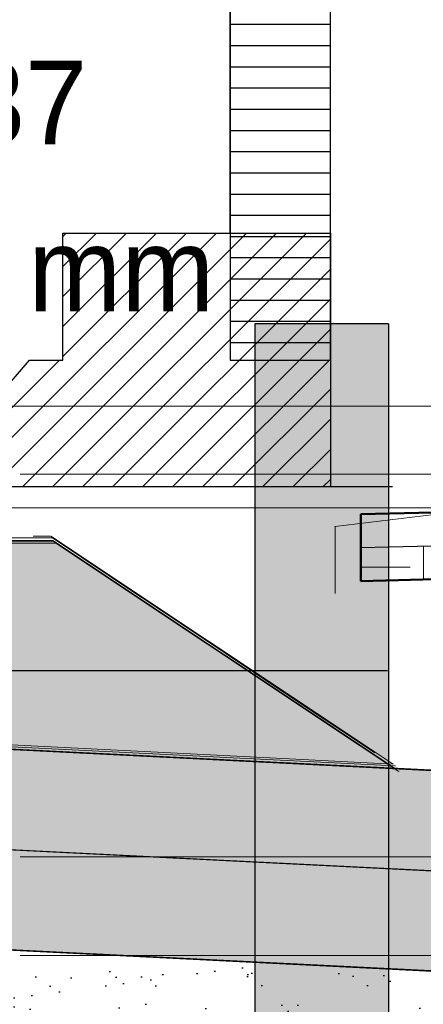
# Model space of a CAD drawing. Extents: x -805 to 3526, y -961 to 1039.
# Tile 242 of 256: x 991.66 to 992.86, y 35.09 to 38.04. Entities that reach past the tile are written whole.
import ezdxf

# ---------------------------------------------------------------- set-up
doc = ezdxf.new("R2010")
doc.units = 0
for name, pattern in [('_Ebene_', [4, 2, -1, 0, -1]), ('AUSGEZOGEN', [2, 1, 1]), ('P-HP-Dorsten 2022 - Schnitt - Schnitt 9 rechts der Rampe$0$_Ebene_', [4, 2, -1, 0, -1]), ('P-HP-Dorsten 2022 - Schnitt - Schnitt 9 rechts der Rampe$0$VE22-087 - Bf_Dorsten-Hervest ModellRevit2021_rvt-1-Schnitt 9$0$Verdeckt', [7.143750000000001, 4.7625, -2.38125]), ('VE22-087 - Bf_Dorsten-Hervest ModellRevit2021_rvt-1-Schnitt 7$0$Verdeckt', [7.143750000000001, 4.7625, -2.38125]), ('VE22-087 - Bf_rvt-1-Schnitt 8$0$_Ebene_', [4, 2, -1, 0, -1])]:
    doc.linetypes.add(name, pattern=pattern)
doc.layers.get('0').update_dxf_attribs({"color": 251})
for name, color, linetype, lineweight in [('A-FLOR-LEVL', 51, 'Continuous', 5), ('EB-2236S-BETTUNG-LIN', 5, 'Continuous', 25), ('EB-2236S-BETTUNG-SRA', 7, 'Continuous', 25), ('EB-2236S-FSS-LIN', 5, 'Continuous', 35), ('EB-2236S-FSS-SRA', 7, 'Continuous', 25), ('EB-2236S-PLANUM-LIN', 12, 'Continuous', 35), ('EB-2236S-PSS-LIN', 5, 'Continuous', 25), ('EB-2236S-PSS-SRA', 7, 'Continuous', 25), ('EB-2273S-BETTUNG-LIN', 1, 'Continuous', 25), ('EB-2273S-FSS-LIN', 2, 'Continuous', 35), ('EB-2273S-GLEIS-TXT', 7, 'Continuous', 25), ('EB-2273S-PLANUM-LIN', 2, 'Continuous', 35), ('EB-2273S-PSS-LIN', 4, 'Continuous', 25), ('IFCOUT_Oberbau_IFC_RVT-1-Schnitt 7$0$A-GENM', 13, 'Continuous', 9), ('IFCOUT_Oberbau_IFC_RVT-1-Schnitt 8$0$A-GENM', 13, 'Continuous', 9), ('P-HP-Dorsten 2022 - Schnitt - Schnitt 9 rechts der Rampe$0$A-FLOR-LEVL', 51, 'Continuous', 5), ('P-HP-Dorsten 2022 - Schnitt - Schnitt 9 rechts der Rampe$0$IFCOUT_Oberbau_IFC_RVT-1-Schnitt 9$0$A-GENM', 13, 'Continuous', 9), ('P-HP-Dorsten 2022 - Schnitt - Schnitt 9 rechts der Rampe$0$VE22-087 - Bf_Dorsten-Hervest ModellRevit2021_rvt-1-Schnitt 9$0$A-FLOR-LEVL', 51, 'Continuous', 5), ('TTK-B-Bestand', 252, 'Continuous', 35), ('TTK-P-Treppe oben', 12, 'Continuous', 25), ('TTK-P-Treppe unten', 12, 'Continuous', 25), ('VE22-087 - Bf_Dorsten-Hervest ModellRevit2021_rvt-1-Schnitt 7$0$A-FLOR-FNSH', 192, 'Continuous', 35), ('VE22-087 - Bf_Dorsten-Hervest ModellRevit2021_rvt-1-Schnitt 7$0$A-FLOR-LEVL', 51, 'Continuous', 5), ('VE22-087 - Bf_Dorsten-Hervest ModellRevit2021_rvt-1-Schnitt 7$0$A-FLOR-MCUT', 51, 'Continuous', 9), ('VE22-087 - Bf_Dorsten-Hervest ModellRevit2021_rvt-1-Schnitt 7$0$A-FLOR-PATT', 8, 'Continuous', 35), ('VE22-087 - Bf_rvt-1-Schnitt 8$0$A-FLOR-LEVL', 51, 'Continuous', 5), ('VE22-087 - Bf_rvt-1-Schnitt 8$0$A-GENM', 13, 'Continuous', 9)]:
    doc.layers.add(name, color=color, linetype=linetype, lineweight=lineweight)
for name, color, linetype in [('Lichtraumprofil', 9, 'Continuous'), ('TTK-P-Ablage', 162, 'Continuous'), ('TTK-P-Bahnsteig', 12, 'Continuous'), ('TTK-P-Bodenaustausch', 162, 'Continuous'), ('TTK-P-Hilfsbrücke', 140, 'Continuous'), ('TTK-P-QP Block', 162, 'Continuous'), ('TTK-P-TEXT', 12, 'AUSGEZOGEN'), ('TTK-P-Verbau Ablage', 35, 'Continuous'), ('TTK-QP-links', 250, 'Continuous'), ('TTK-QP-rechts', 251, 'Continuous')]:
    doc.layers.add(name, color=color, linetype=linetype)
doc.styles.add('AKG DIN 6776', font='AKG_DIN67.TTF')
doc.styles.add('PROVI', font='PROVI.SHX')
doc.dimstyles.new('TTK$6', dxfattribs={"dimtxt": 2.5, "dimasz": 2.5, "dimexe": 3.5, "dimexo": 0.1, "dimgap": 1, "dimtad": 1, "dimzin": 0, "dimtxsty": 'AKG DIN 6776', "dimblk": 'OBLIQUE', "dimcen": -0.09, "dimdle": 3, "dimse1": 1, "dimse2": 1, "dimclrd": 256, "dimclre": 256, "dimclrt": 256, "dimadec": 3, "dimazin": 0, "dimtfac": 1, "dimtofl": 0, "dimtmove": 0, "dimatfit": 3, "dimldrblk": 'OBLIQUE', "dimfxl": 7, "dimfxlon": 1, "dimtolj": 1, "dimtzin": 0, "dimlwd": -1, "dimlwe": -1, "dimarcsym": 0})
pattern_1 = [(37.50000000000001, (994.5376599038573, 33.64866433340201), (-0.006400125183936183, 0.1957652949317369), [0, -0.154432, 0, -0.17272, 0, -0.1651]), (7.499999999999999, (994.5376599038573, 33.64866433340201), (0.1798093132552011, 0.2867300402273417), [0, -0.08331200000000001, 0, -0.139192, 0, -0.05334000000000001]), (327.5, (994.4126919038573, 33.64866433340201), (0.3163969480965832, 0.0005748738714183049), [0, -0.0508, 0, -0.18288, 0, -0.23876]), (317.5, (994.4126919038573, 33.64866433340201), (0.3054225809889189, 0.08917172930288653), [0, -0.0254, 0, -0.119888, 0, -0.13716])]

# ---------------------------------------------------------------- blocks, each defined once
blk = doc.blocks.new('VE22-087 - Bf_rvt-1-Schnitt 8$0$Geschossdecke_Umgebung Gras_14609532 - Geschossdecke_Umgebung Gras_14609532-2490641-Schnitt 8')
at = {"layer": 'VE22-087 - Bf_rvt-1-Schnitt 8$0$A-GENM', "color": 7}
for p, q in [((15857.16573960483, 36638.2343577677), (14890.23982405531, 36519.19751855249)), ((14888.49431756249, 36518.05407890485), (14890.23982405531, 36519.19751855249)), ((14890.23982405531, 36519.19751855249), (14890.23982405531, 36319.1975185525))]:
    blk.add_line(p, q, dxfattribs=at)
blk = doc.blocks.new('VE22-087 - Bf_rvt-1-Schnitt 8')
at = {"layer": 'VE22-087 - Bf_rvt-1-Schnitt 8$0$A-FLOR-LEVL', "linetype": 'VE22-087 - Bf_rvt-1-Schnitt 8$0$_Ebene_', "lineweight": 9}
for p, q in [((-10425.31535781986, 36879.5792583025), (22643.30677358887, 36879.5792583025)), ((-10425.31535781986, 36575.3248458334), (22643.30677358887, 36575.3248458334))]:
    blk.add_line(p, q, dxfattribs=at)
at = {"layer": 'VE22-087 - Bf_rvt-1-Schnitt 8$0$A-GENM', "color": 7}
blk.add_blockref('VE22-087 - Bf_rvt-1-Schnitt 8$0$Geschossdecke_Umgebung Gras_14609532 - Geschossdecke_Umgebung Gras_14609532-2490641-Schnitt 8', (0, 0), dxfattribs=at)
blk = doc.blocks.new('IFCOUT_Oberbau_IFC_RVT-1-Schnitt 8')
at = {"layer": 'IFCOUT_Oberbau_IFC_RVT-1-Schnitt 8$0$A-GENM', "color": 7}
for p, q in [((13987.25777027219, 36490.66293381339), (14039.22579700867, 36490.6630133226)), ((14039.53062354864, 36490.66301378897), (14979.5890113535, 35863.79446369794)), ((14655.54548878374, 35828.73863525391), (10049.87337833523, 36059.02922973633)), ((14655.78529169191, 35828.73894068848), (10050.01647128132, 36059.02833532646)), ((14979.5890113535, 35863.79446369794), (15062.6962075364, 35808.39349949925)), ((15062.6962075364, 35808.39349949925), (14655.78529169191, 35828.73894068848)), ((15063.23098465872, 35808.70731488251), (15062.57925551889, 35808.47146211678))]:
    blk.add_line(p, q, dxfattribs=at)
blk = doc.blocks.new('Schnitt8')
at = {"lineweight": 5, "xscale": 0.001, "yscale": 0.001, "zscale": 0.001}
for name in ['VE22-087 - Bf_rvt-1-Schnitt 8', 'IFCOUT_Oberbau_IFC_RVT-1-Schnitt 8']:
    blk.add_blockref(name, (5.270466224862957, -32.59532484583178), dxfattribs=at)
blk = doc.blocks.new('*D549')
at = {"layer": 'DEFPOINTS', "color": 0}
for p in [(1594.653013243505, 36.73972975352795), (1594.306234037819, 36.57523561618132), (8.223304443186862, 0)]:
    blk.add_point(p, dxfattribs=at)
at = {"layer": 'TTK-B-Bestand', "insert": (1594.109263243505, 36.98347975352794), "char_height": 0.25, "attachment_point": 5, "style": 'AKG DIN 6776'}
blk.add_mtext('\\A1;36,588', dxfattribs=at)
blk = doc.blocks.new('_OBLIQUE')
at = {"color": 0, "linetype": 'ByBlock'}
blk.add_line((-0.5, -0.5), (0.5, 0.5), dxfattribs=at)
blk = doc.blocks.new('*D548')
at = {"layer": 'DEFPOINTS', "color": 0}
for p in [(1585.536597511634, 36.77061239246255), (1585.045876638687, 36.61399109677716), (-0.8681112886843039, 0.03088263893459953)]:
    blk.add_point(p, dxfattribs=at)
at = {"layer": 'TTK-B-Bestand', "insert": (1585.017847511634, 37.01436239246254), "char_height": 0.25, "attachment_point": 5, "style": 'AKG DIN 6776'}
blk.add_mtext('\\A1;36,621', dxfattribs=at)
blk = doc.blocks.new('*D547')
at = {"layer": 'DEFPOINTS', "color": 0}
for p in [(1244.59510933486, 35.67132167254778), (1244.1853248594, 35.53134954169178), (0, 0)]:
    blk.add_point(p, dxfattribs=at)
at = {"layer": 'TTK-P-Treppe unten', "insert": (1244.13885933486, 35.91520188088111), "char_height": 0.25, "attachment_point": 5, "style": 'AKG DIN 6776', "bg_fill": 3, "box_fill_scale": 1.1, "bg_fill_color": 256, "bg_fill_true_color": 13158600, "bg_fill_transparency": 0}
blk.add_mtext('\\A1;35,53', dxfattribs=at)
blk = doc.blocks.new('*D546')
at = {"layer": 'DEFPOINTS', "color": 0}
for p in [(1248.957053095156, 37.45194592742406), (1249.081554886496, 37.33354483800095), (0, 0)]:
    blk.add_point(p, dxfattribs=at)
at = {"layer": 'TTK-P-Treppe unten', "insert": (1249.413303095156, 37.6958261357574), "char_height": 0.25, "attachment_point": 5, "style": 'AKG DIN 6776'}
blk.add_mtext('\\A1;37,33', dxfattribs=at)
blk = doc.blocks.new('*D545')
at = {"layer": 'DEFPOINTS', "color": 0}
for p in [(1259.601777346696, 37.47647888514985), (1259.699122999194, 37.38740581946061), (0.1980381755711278, 0.03957641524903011)]:
    blk.add_point(p, dxfattribs=at)
at = {"layer": 'TTK-P-Treppe unten', "insert": (1259.145527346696, 37.72035909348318), "char_height": 0.25, "attachment_point": 5, "style": 'AKG DIN 6776'}
blk.add_mtext('\\A1;37,35', dxfattribs=at)
blk = doc.blocks.new('2481114')
at = {"layer": 'EB-2273S-BETTUNG-LIN', "flags": 128}
blk.add_lwpolyline([(7.497127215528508, 0.04402918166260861), (10.75812721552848, 0.04402918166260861), (11.78153262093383, -0.6382410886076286)], dxfattribs=at)
at = {"layer": 'EB-2273S-FSS-LIN', "flags": 128}
blk.add_lwpolyline([(7.522127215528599, -0.6809708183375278), (7.522127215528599, -1.02602035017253), (9.087127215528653, -1.104270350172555), (12.88712721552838, -1.294270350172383)], dxfattribs=at)
at = {"layer": 'EB-2273S-PLANUM-LIN', "flags": 128}
blk.add_lwpolyline([(7.522127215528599, -0.425270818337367), (9.087127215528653, -0.5035208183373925), (12.88712721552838, -0.693520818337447)], dxfattribs=at)
at = {"layer": 'EB-2273S-PSS-LIN', "flags": 128}
blk.add_lwpolyline([(7.522127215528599, -0.6809708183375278), (7.522127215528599, -0.7256455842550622), (9.087127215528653, -0.8038955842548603), (12.88712721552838, -0.9938955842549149)], dxfattribs=at)
at = {"layer": 'EB-2273S-GLEIS-TXT', "style": 'PROVI'}
for s, p in [('36.637', (9.838127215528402, 1.23002918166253)), ('u = 0 mm', (9.838127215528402, 0.7300291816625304))]:
    blk.add_text(s, height=0.25, dxfattribs=at).set_placement(p)
blk = doc.blocks.new('Schnitt7links neben rampe')
at = {"layer": 'VE22-087 - Bf_Dorsten-Hervest ModellRevit2021_rvt-1-Schnitt 7$0$A-FLOR-PATT', "lineweight": 9}
h = blk.add_hatch(dxfattribs=at)
h.set_pattern_fill('FP_3', color=251, scale=0.001, style=0, pattern_type=2)
h.set_pattern_definition([(0, (1.589992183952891, -18.01392991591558), (0.3175, 0.3175), [0.3175, -0.3175]), (0, (1.589992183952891, -17.89486691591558), (0.3175, 0.3175), [0.3175, -0.3175]), (0, (1.589992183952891, -17.77580491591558), (0.3175, 0.3175), [0.3175, -0.3175]), (90, (1.629680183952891, -17.73611691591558), (-0.3175, 0.3175), [0.3175, -0.3175]), (90, (1.74874218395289, -17.73611691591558), (-0.3175, 0.3175), [0.3175, -0.3175]), (90, (1.867805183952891, -17.73611691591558), (-0.3175, 0.3175), [0.3175, -0.3175])])
h.paths.add_polyline_path([(7.695571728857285, -3.484347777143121), (8.485792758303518, -3.4650190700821), (9.158971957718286, -3.403439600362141), (9.728097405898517, -3.448164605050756), (10.30508969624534, -3.446152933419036), (11.59557527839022, -3.286817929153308), (12.68129116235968, -3.193134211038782), (12.68129116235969, -3.093134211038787), (11.59557527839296, -3.186817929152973), (10.30508969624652, -3.346152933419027), (9.728097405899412, -3.348164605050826), (9.15897195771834, -3.303439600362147), (8.485792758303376, -3.365019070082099), (7.695571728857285, -3.384347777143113)])
at = {"layer": 'A-FLOR-LEVL', "linetype": '_Ebene_'}
for p, q in [((-17.01557708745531, -3.164343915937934), (20.19556212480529, -3.164343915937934)), ((-17.01557708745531, -4.309343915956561), (20.19556212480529, -4.309343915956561)), ((-17.01557708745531, -4.605343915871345), (20.19556212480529, -4.605343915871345))]:
    blk.add_line(p, q, dxfattribs=at)
at = {"layer": 'IFCOUT_Oberbau_IFC_RVT-1-Schnitt 7$0$A-GENM', "color": 251}
for p, q in [((5.968840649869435, -3.355424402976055), (6.773338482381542, -3.355410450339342)), ((6.773208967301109, -3.355411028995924), (7.039722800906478, -3.533116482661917)), ((7.551259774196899, -3.874364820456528), (6.773338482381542, -3.355410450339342)), ((7.043788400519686, -3.535827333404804), (7.551510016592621, -3.874364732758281)), ((7.551259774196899, -3.874364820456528), (7.693240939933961, -3.968906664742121)), ((7.551510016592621, -3.874364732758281), (7.736942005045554, -3.998006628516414)), ((7.796421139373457, -4.037665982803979), (6.592136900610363, -3.977473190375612)), ((7.798779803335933, -4.037352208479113), (7.796503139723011, -4.037666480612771))]:
    blk.add_line(p, q, dxfattribs=at)
at = {"layer": 'IFCOUT_Oberbau_IFC_RVT-1-Schnitt 7$0$A-GENM', "color": 251, "lineweight": 5}
blk.add_line((6.774631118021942, -3.355231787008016), (6.773338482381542, -3.355410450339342), dxfattribs=at)
at = {"layer": 'VE22-087 - Bf_Dorsten-Hervest ModellRevit2021_rvt-1-Schnitt 7$0$A-FLOR-FNSH', "color": 251, "lineweight": 50}
for p, q in [((8.48579275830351, -3.265019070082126), (7.695571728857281, -3.28434777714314)), ((7.695571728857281, -3.28434777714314), (7.695571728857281, -3.384347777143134)), ((7.695571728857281, -3.384347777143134), (7.695571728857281, -3.484346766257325)), ((7.695572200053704, -3.484347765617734), (8.08700856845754, -3.47477328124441))]:
    blk.add_line(p, q, dxfattribs=at)
at = {"layer": 'VE22-087 - Bf_Dorsten-Hervest ModellRevit2021_rvt-1-Schnitt 7$0$A-FLOR-LEVL', "linetype": 'VE22-087 - Bf_Dorsten-Hervest ModellRevit2021_rvt-1-Schnitt 7$0$Verdeckt', "lineweight": 9}
for p, q in [((-17.01557708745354, -2.960764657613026), (20.19556212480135, -2.960764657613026)), ((-17.01557708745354, -3.265019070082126), (20.19556212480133, -3.265019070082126))]:
    blk.add_line(p, q, dxfattribs=at)
at = {"layer": 'VE22-087 - Bf_Dorsten-Hervest ModellRevit2021_rvt-1-Schnitt 7$0$A-FLOR-MCUT', "color": 251, "lineweight": 25}
blk.add_line((7.695572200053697, -3.384347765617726), (8.485792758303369, -3.36501907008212), dxfattribs=at)
blk = doc.blocks.new('P-HP-Dorsten 2022 - Schnitt - Schnitt 9 rechts der Rampe')
at = {"layer": 'P-HP-Dorsten 2022 - Schnitt - Schnitt 9 rechts der Rampe$0$A-FLOR-LEVL', "linetype": 'P-HP-Dorsten 2022 - Schnitt - Schnitt 9 rechts der Rampe$0$_Ebene_'}
for p, q in [((3138.736098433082, 35236.44100000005), (3179.524057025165, 35236.44100000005)), ((3138.736098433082, 35235.29600000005), (3179.524057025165, 35235.29600000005)), ((3138.736098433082, 35235.00000000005), (3179.524057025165, 35235.00000000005))]:
    blk.add_line(p, q, dxfattribs=at)
at = {"layer": 'P-HP-Dorsten 2022 - Schnitt - Schnitt 9 rechts der Rampe$0$IFCOUT_Oberbau_IFC_RVT-1-Schnitt 9$0$A-GENM', "color": 251}
for p, q in [((3167.543501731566, 35236.23438092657), (3165.103292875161, 35236.23434259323)), ((3167.543348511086, 35236.23438039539), (3168.45296983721, 35235.62786268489)), ((3168.453158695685, 35235.62786213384), (3167.543501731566, 35236.23438092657)), ((3168.45296983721, 35235.62786268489), (3168.566594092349, 35235.55212516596)), ((3168.453158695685, 35235.62786213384), (3168.566666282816, 35235.55212489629)), ((3168.56888074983, 35235.55243879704), (3168.566666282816, 35235.55212489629))]:
    blk.add_line(p, q, dxfattribs=at)
at = {"layer": 'P-HP-Dorsten 2022 - Schnitt - Schnitt 9 rechts der Rampe$0$IFCOUT_Oberbau_IFC_RVT-1-Schnitt 9$0$A-GENM', "color": 251, "lineweight": 5}
blk.add_line((3167.544758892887, 35236.2345596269), (3167.543501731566, 35236.23438092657), dxfattribs=at)
at = {"layer": 'P-HP-Dorsten 2022 - Schnitt - Schnitt 9 rechts der Rampe$0$VE22-087 - Bf_Dorsten-Hervest ModellRevit2021_rvt-1-Schnitt 9$0$A-FLOR-LEVL', "linetype": 'P-HP-Dorsten 2022 - Schnitt - Schnitt 9 rechts der Rampe$0$VE22-087 - Bf_Dorsten-Hervest ModellRevit2021_rvt-1-Schnitt 9$0$Verdeckt', "lineweight": 9}
for p, q in [((3138.736098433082, 35236.64457925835), (3179.524057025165, 35236.64457925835)), ((3138.736098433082, 35236.34032484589), (3179.524057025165, 35236.34032484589))]:
    blk.add_line(p, q, dxfattribs=at)
blk = doc.blocks.new('*D540')
at = {"layer": 'DEFPOINTS', "color": 0}
for p in [(1239.412383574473, 37.4655759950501), (1239.248146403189, 37.32560386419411), (-4.937178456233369, 1.794254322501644)]:
    blk.add_point(p, dxfattribs=at)
at = {"layer": 'TTK-P-Treppe unten', "insert": (1238.86811274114, 37.70945620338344), "char_height": 0.25, "attachment_point": 5, "style": 'AKG DIN 6776', "bg_fill": 3, "box_fill_scale": 1.1, "bg_fill_color": 256, "bg_fill_true_color": 13158600, "bg_fill_transparency": 0}
blk.add_mtext('\\A1;37,329', dxfattribs=at)
blk = doc.blocks.new('*D538')
at = {"layer": 'DEFPOINTS', "color": 0}
for p in [(1076.639526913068, 36.01101888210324), (1076.789539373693, 35.99701888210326), (0, 0)]:
    blk.add_point(p, dxfattribs=at)
at = {"layer": 'TTK-P-Treppe oben', "insert": (1076.183276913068, 36.25476888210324), "char_height": 0.25, "attachment_point": 5, "style": 'AKG DIN 6776'}
blk.add_mtext('\\A1;36,00', dxfattribs=at)
blk = doc.blocks.new('*D536')
at = {"layer": 'DEFPOINTS', "color": 0}
for p in [(1593.426386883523, 36.65223439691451), (1593.909511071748, 36.65223439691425), (733.0659244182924, 0.1071265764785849)]:
    blk.add_point(p, dxfattribs=at)
at = {"layer": 'TTK-P-TEXT', "insert": (1594.453781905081, 36.89598439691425), "char_height": 0.25, "attachment_point": 5, "style": 'AKG DIN 6776'}
blk.add_mtext('\\A1;36,589', dxfattribs=at)

msp = doc.modelspace()

# ---------------------------------------------------------------- hatches: boundary and pattern name
at = {"layer": 'EB-2236S-BETTUNG-SRA'}
h = msp.add_hatch(dxfattribs=at)
h.set_pattern_fill('HEX', color=251, scale=0.008000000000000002, style=0)
h.set_pattern_definition([(0, (980.9992001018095, 31.00083146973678), (0, 0.0439940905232), [0.02540000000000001, -0.05080000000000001]), (120, (980.9992001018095, 31.00083146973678), (-0.03810000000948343, -0.02199704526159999), [0.02539999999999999, -0.05079999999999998]), (59.99999999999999, (981.0246001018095, 31.00083146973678), (-0.03810000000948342, 0.02199704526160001), [0.02540000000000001, -0.05080000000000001])])
h.paths.add_polyline_path([(988.4966783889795, 36.47743075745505), (991.7576783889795, 36.47743075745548), (992.7810837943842, 35.79516048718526), (988.5216783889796, 36.00813075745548), (988.5216783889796, 36.40243075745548), (988.4966783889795, 36.40243075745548)])
h.paths.add_polyline_path([(988.7866783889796, 36.26743075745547), (991.3866783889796, 36.26743075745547), (991.3576783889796, 36.47743075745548), (988.8156783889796, 36.47743075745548)], flags=0)
at = {"layer": 'EB-2236S-FSS-SRA'}
h = msp.add_hatch(dxfattribs=at)
h.set_pattern_fill('AR-CONC', color=251, scale=0.002, style=0)
h.set_pattern_definition([(49.99999999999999, (760.5198770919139, -18.0281074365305), (0.3643693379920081, -0.03187817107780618), [0.03810000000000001, -0.4191000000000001]), (355, (760.5198770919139, -18.0281074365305), (-0.0704868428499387, 0.3821136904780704), [0.03048000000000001, -0.3352811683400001]), (100.4514447, (760.550241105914, -18.0307639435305), (0.2938824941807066, 0.3502355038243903), [0.0323800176, -0.3561804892]), (46.18420000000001, (760.5198770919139, -17.9265074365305), (0.54215808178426, -0.08408465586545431), [0.05715000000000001, -0.6286500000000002]), (96.63555760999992, (760.565056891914, -17.9335144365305), (0.4748082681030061, 0.4948522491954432), [0.04857004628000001, -0.5342712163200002]), (351.1841511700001, (760.5198770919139, -17.9265074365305), (0.4748082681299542, 0.4948522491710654), [0.04571993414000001, -0.5029194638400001]), (21, (760.570677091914, -17.9519074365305), (0.303228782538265, -0.2045303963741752), [0.03810000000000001, -0.4191000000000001]), (326.0000000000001, (760.570677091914, -17.9519074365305), (0.1236040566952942, 0.3683759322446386), [0.03048000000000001, -0.3352800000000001]), (71.45144499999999, (760.595946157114, -17.9689516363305), (0.4268328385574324, 0.1638455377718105), [0.03238001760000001, -0.3561798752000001]), (37.50000000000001, (760.5198770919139, -18.0281074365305), (0.006177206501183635, 0.1691100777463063), [0, -0.3312160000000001, 0, -0.3403600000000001, 0, -0.3365500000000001]), (7.499999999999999, (760.5198770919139, -18.0281074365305), (0.1336393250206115, 0.2003611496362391), [0, -0.194056, 0, -0.3235960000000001, 0, -0.1282700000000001]), (327.5, (760.406593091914, -18.0281074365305), (0.2711811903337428, -0.01145748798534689), [0, -0.127, 0, -0.3962400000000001, 0, -0.5257800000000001]), (317.5, (760.3557930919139, -18.0281074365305), (0.2962583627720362, 0.05085298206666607), [0, -0.1651, 0, -0.263144, 0, -0.3733800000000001])])
h.paths.add_polyline_path([(988.5216783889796, 35.70775599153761), (993.8866783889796, 35.43950599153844), (997.3332608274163, 35.43950599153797), (997.3332608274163, 35.13913122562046), (993.8866783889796, 35.13913122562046), (988.5216783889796, 35.40738122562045)])
at = {"layer": 'EB-2236S-PSS-SRA'}
h = msp.add_hatch(dxfattribs=at)
h.set_pattern_fill('DOTS', color=251, scale=0.04, style=0)
h.set_pattern_definition([(0, (760.5198770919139, -18.0281074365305), (0.03175, 0.0635), [0, -0.0635])])
h.paths.add_polyline_path([(988.5216783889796, 35.75243075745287), (988.6716783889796, 35.75243075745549), (988.5716783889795, 35.85243075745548), (988.5216783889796, 35.85243075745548), (988.5216783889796, 36.00813075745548), (993.8866783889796, 35.73988075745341), (997.0714722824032, 35.73988075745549), (997.3332608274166, 35.91440645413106), (997.3332608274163, 35.43950599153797), (993.8866783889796, 35.43950599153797), (988.5216783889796, 35.70775599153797)])
at = {"layer": 'Lichtraumprofil', "transparency": 33554559}
h = msp.add_hatch(dxfattribs=at)
h.set_pattern_fill('ANSI31', color=251, scale=0.02, angle=315)
h.set_pattern_definition([(0, (848.0361655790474, 123.4297765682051), (1.387778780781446e-17, 0.0635), [])])
h.paths.add_polyline_path([(992.2866783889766, 40.55471053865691), (992.5866783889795, 39.687523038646), (992.5866783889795, 37.01752303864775), (992.2866783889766, 37.01752303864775)])
h = msp.add_hatch(dxfattribs=at)
h.set_pattern_fill('ANSI31', color=251, scale=0.02)
h.set_pattern_definition([(45, (848.0361655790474, 124.0698841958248), (-0.04490128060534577, 0.04490128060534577), [])])
h.paths.add_polyline_path([(991.6866783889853, 37.01752303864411), (991.7866783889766, 37.01752303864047), (991.7866783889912, 37.39752303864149), (992.2866783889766, 37.39752303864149), (992.5866783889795, 37.39752303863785), (992.5866783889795, 36.63752303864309), (991.3616783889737, 36.63752303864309)])
at = {"layer": 'TTK-P-Bodenaustausch'}
h = msp.add_hatch(dxfattribs=at)
h.set_pattern_fill('AR-SAND', color=251, scale=0.004)
h.set_pattern_definition(pattern_1)
h.paths.add_polyline_path([(992.7553363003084, 35.19569833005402), (988.5216783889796, 35.40738122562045), (988.5216783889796, 35.85243075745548), (988.5716783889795, 35.85243075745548), (988.6716783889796, 35.75243075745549), (987.5216783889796, 35.75243075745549), (986.4984531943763, 35.73448888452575), (986.4990827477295, 33.63216690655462), (987.6063320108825, 33.63357811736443), (987.6063320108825, 34.07509653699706), (988.0063320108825, 34.07509653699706), (988.0063320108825, 33.63439903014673), (992.7481306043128, 33.64499171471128)])
h = msp.add_hatch(dxfattribs=at)
h.set_pattern_fill('AR-SAND', color=251, scale=0.004)
h.set_pattern_definition(pattern_1)
h.paths.add_polyline_path([(997.3332608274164, 35.14280925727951), (995.5898627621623, 35.13913122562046), (993.8866783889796, 35.13913122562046), (992.7608714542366, 35.19542157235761), (992.7607996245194, 33.64501771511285), (997.3332608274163, 33.65440169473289)])
at = {"layer": 'TTK-P-Verbau Ablage', "transparency": 33554559}
h = msp.add_hatch(color=251, dxfattribs=at)
h.dxf.hatch_style = 1
h.paths.add_polyline_path([(992.7608714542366, 37.12610968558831), (992.3608714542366, 37.12610968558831), (992.3608714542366, 31.00816584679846), (992.7608714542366, 31.00816584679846)])

# ---------------------------------------------------------------- linework, layer by layer
at = {"layer": 'EB-2236S-BETTUNG-LIN', "color": 251, "flags": 128}
msp.add_lwpolyline([(988.4966783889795, 36.47643075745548), (991.7576783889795, 36.47643075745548), (992.7810837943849, 35.79416048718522)], dxfattribs=at)
at = {"layer": 'EB-2236S-FSS-LIN', "color": 251, "flags": 128}
msp.add_lwpolyline([(988.5216783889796, 35.75243075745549), (988.5216783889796, 35.40738122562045), (990.0866783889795, 35.32913122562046), (993.8866783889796, 35.13913122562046)], dxfattribs=at)
at = {"layer": 'EB-2236S-PLANUM-LIN', "color": 251, "flags": 128}
msp.add_lwpolyline([(988.5216783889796, 36.00813075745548), (990.0866783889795, 35.92988075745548), (993.8866783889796, 35.73988075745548)], dxfattribs=at)
at = {"layer": 'EB-2236S-PSS-LIN', "color": 251, "flags": 128}
msp.add_lwpolyline([(988.5216783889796, 35.75243075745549), (988.5216783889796, 35.70775599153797), (990.0866783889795, 35.62950599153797), (993.8866783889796, 35.43950599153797)], dxfattribs=at)
at = {"layer": 'Lichtraumprofil', "color": 251}
for p, q in [((992.2866783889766, 37.39752303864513), (992.2866783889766, 40.55471053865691)), ((991.7866783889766, 37.01752303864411), (991.7866783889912, 37.39752303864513)), ((991.7866783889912, 37.39752303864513), (992.2866783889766, 37.39752303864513)), ((991.3616783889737, 36.63752303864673), (991.6866783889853, 37.01752303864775)), ((991.6866783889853, 37.01752303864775), (991.7866783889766, 37.01752303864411))]:
    msp.add_line(p, q, dxfattribs=at)
at = {"layer": 'Lichtraumprofil', "color": 251, "flags": 128}
for points in [[(992.2866783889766, 40.55471053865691), (992.2866783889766, 37.01752303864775), (992.5866783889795, 37.01752303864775), (992.5866783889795, 39.687523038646), (992.2866783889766, 40.55471053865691)], [(992.5866783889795, 37.39752303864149), (992.5866783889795, 36.63752303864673), (991.3616783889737, 36.63752303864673), (991.6866783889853, 37.01752303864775), (991.7866783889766, 37.01752303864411), (991.7866783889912, 37.39752303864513), (992.2866783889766, 37.39752303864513), (992.2866783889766, 37.39752303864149), (992.5866783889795, 37.39752303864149)]]:
    msp.add_lwpolyline(points, dxfattribs=at)
at = {"layer": 'TTK-P-Hilfsbrücke', "color": 251}
for p, q in [((992.7721572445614, 36.63752303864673), (988.0733187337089, 36.63752303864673)), ((992.7572837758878, 36.08752303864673), (988.0696195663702, 36.08752303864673))]:
    msp.add_line(p, q, dxfattribs=at)
at = {"layer": 'TTK-P-Verbau Ablage', "color": 251}
for p, q in [((992.3608714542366, 37.12610968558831), (992.3608714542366, 31.00816584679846)), ((992.7608714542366, 37.12610968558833), (992.3608714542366, 37.12610968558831)), ((992.7608714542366, 37.12610968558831), (992.7608714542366, 31.00816584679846))]:
    msp.add_line(p, q, dxfattribs=at)

# ---------------------------------------------------------------- block references
at = {"layer": 'TTK-P-Ablage', "color": 251}
msp.add_blockref('Schnitt8', (972.4407300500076, 32.59531971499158), dxfattribs=at)

# ---------------------------------------------------------------- dimensions: what is measured, and where the dimension line sits
at = {"layer": 'TTK-B-Bestand', "color": 251}
for feature_location, offset, origin, text, picture, middle in [((1585.045876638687, 36.61399109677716), (0.4460801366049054, 0.15755656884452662), (-0.8681112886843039, 0.03088263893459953), '36,621', '*D548', (1585.017847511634, 37.01436239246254)), ((1594.306234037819, 36.57523561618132), (0.2946562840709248, 0.16557786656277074), (8.223304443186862, 0), '36,588', '*D549', (1594.109263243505, 36.98347975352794))]:
    dim = msp.add_ordinate_dim(feature_location=feature_location, offset=offset, dtype=0, origin=origin, text=text, dimstyle='TTK$6', override={"dimscale": 0, "dimdec": 3, "dimtmove": 1, "dimfxlon": 0}, dxfattribs=at)
    dim.commit()
    dim.dimension.update_dxf_attribs({"geometry": picture, "text_midpoint": middle})

# ---------------------------------------------------------------- next in the draw order: dimensions: what is measured, and where the dimension line sits
at = {"layer": 'TTK-P-Treppe unten', "color": 251}
dim = msp.add_ordinate_dim(feature_location=(1244.1853248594, 35.53134954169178), offset=(0.40978447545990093, 0.1399721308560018), dtype=0, origin=(0, 0), dimstyle='TTK$6', override={"dimscale": 0, "dimtfill": 1}, dxfattribs=at)
dim.commit()
dim.dimension.update_dxf_attribs({"geometry": '*D547', "text_midpoint": (1244.13885933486, 35.91520188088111)})

# ---------------------------------------------------------------- next in the draw order: block references
at = {"layer": 'TTK-P-QP Block', "color": 251}
msp.add_blockref('2481114', (980.9992001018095, 36.43289907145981), dxfattribs=at)
at = {"layer": 'TTK-QP-links', "color": 251}
msp.add_blockref('Schnitt7links neben rampe', (984.9824264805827, 39.84033878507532), dxfattribs=at)
at = {"layer": 'TTK-QP-rechts', "color": 251}
msp.add_blockref('P-HP-Dorsten 2022 - Schnitt - Schnitt 9 rechts der Rampe', (-2175.777058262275, -35199.76500513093), dxfattribs=at)

# ---------------------------------------------------------------- next in the draw order: dimensions: what is measured, and where the dimension line sits
at = {"layer": 'TTK-P-Treppe unten', "color": 251}
for feature_location, offset, origin, picture, middle in [((1259.699122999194, 37.38740581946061), (-0.09734565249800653, 0.08907306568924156), (0.1980381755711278, 0.03957641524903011), '*D545', (1259.145527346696, 37.72035909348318)), ((1249.081554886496, 37.33354483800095), (-0.12450179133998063, 0.11840108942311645), (0, 0), '*D546', (1249.413303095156, 37.6958261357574))]:
    dim = msp.add_ordinate_dim(feature_location=feature_location, offset=offset, dtype=0, origin=origin, dimstyle='TTK$6', override={"dimscale": 0}, dxfattribs=at)
    dim.commit()
    dim.dimension.update_dxf_attribs({"geometry": picture, "text_midpoint": middle})

# ---------------------------------------------------------------- next in the draw order: dimensions: what is measured, and where the dimension line sits
dim = msp.add_ordinate_dim(feature_location=(1239.248146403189, 37.32560386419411), offset=(0.11189032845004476, 0.14118606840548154), dtype=0, origin=(-4.937178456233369, 1.794254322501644), text='37,329', dimstyle='TTK$6', override={"dimscale": 0, "dimtfill": 1}, dxfattribs=at)
dim.commit()
dim.dimension.update_dxf_attribs({"geometry": '*D540', "text_midpoint": (1238.86811274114, 37.70945620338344)})

# ---------------------------------------------------------------- next in the draw order: linework, layer by layer
at = {"layer": 'TTK-P-Bahnsteig', "color": 251}
msp.add_circle((473.785114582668, 39.13224644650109), 1000, dxfattribs=at)

# ---------------------------------------------------------------- next in the draw order: dimensions: what is measured, and where the dimension line sits
at = {"layer": 'TTK-P-TEXT', "color": 251}
dim = msp.add_ordinate_dim(feature_location=(1593.426386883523, 36.65223439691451), offset=(0.4831241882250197, -2.5579538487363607e-13), dtype=0, origin=(733.0659244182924, 0.1071265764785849), text='36,589', dimstyle='TTK$6', override={"dimscale": 0, "dimfxlon": 0}, dxfattribs=at)
dim.commit()
dim.dimension.update_dxf_attribs({"geometry": '*D536', "text_midpoint": (1594.453781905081, 36.89598439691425)})
at = {"layer": 'TTK-P-Treppe oben', "color": 251}
dim = msp.add_ordinate_dim(feature_location=(1076.789539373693, 35.99701888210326), offset=(-0.15001246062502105, 0.013999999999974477), dtype=0, origin=(0, 0), dimstyle='TTK$6', override={"dimscale": 0}, dxfattribs=at)
dim.commit()
dim.dimension.update_dxf_attribs({"geometry": '*D538', "text_midpoint": (1076.183276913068, 36.25476888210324)})

doc.saveas('drawing.dxf')
